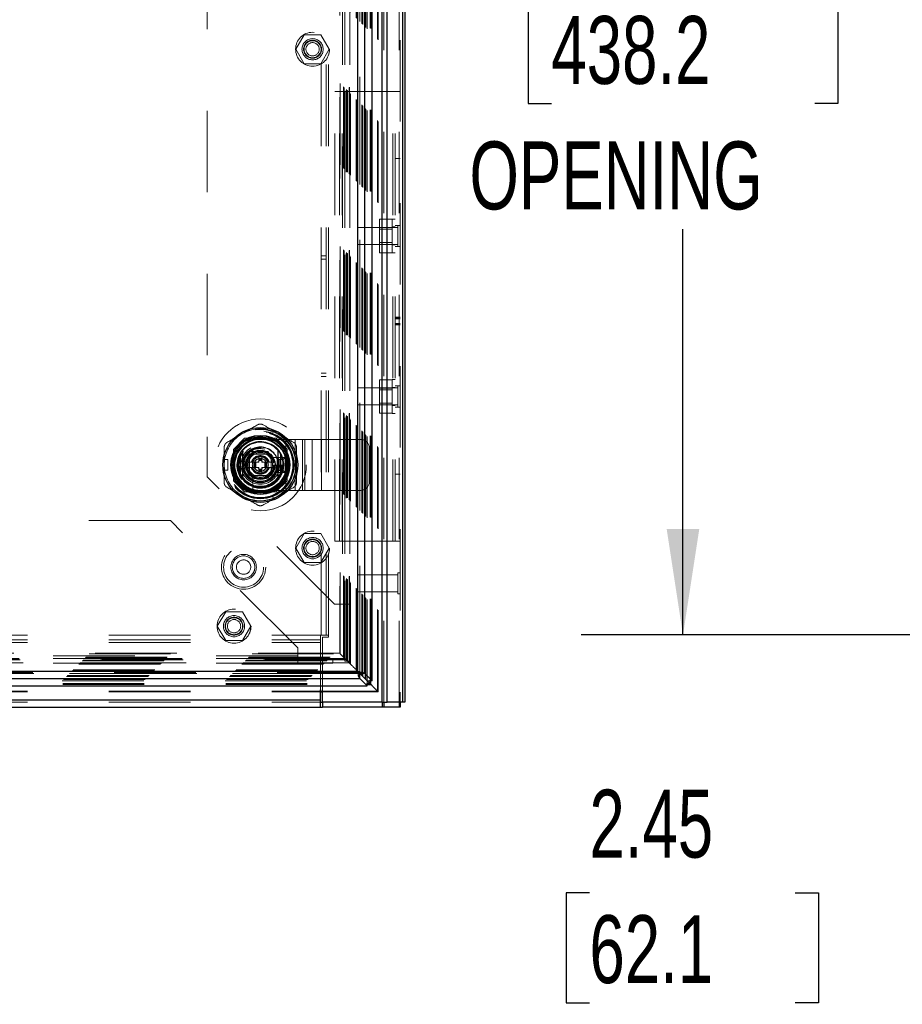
# Model space of a CAD drawing. Header units: inches. Extents: x 0.2 to 10.8, y 0.2 to 8.2.
# Tile 53 of 103: x 4.4 to 5.5, y 3.2 to 4.4. Entities that reach past the tile are written whole.
import ezdxf

# ---------------------------------------------------------------- set-up
doc = ezdxf.new("R2010")
doc.units = ezdxf.units.IN
doc.header["$MEASUREMENT"] = 0
doc.linetypes.add('HIDDEN', pattern=[0.075, 0.05, -0.025])
doc.layers.add('DIMENSIONS', color=140, linetype='Continuous')
doc.styles.add('SLDTEXTSTYLE0', font='TXT', dxfattribs={"width": 0.7})
doc.dimstyles.new('SLDDIMSTYLE0', dxfattribs={"dimtxt": 0.084961, "dimasz": 0.13, "dimexe": 0, "dimexo": 0.0625, "dimgap": 0.02124, "dimtad": 0, "dimtih": 1, "dimtoh": 1, "dimlfac": 12, "dimrnd": 1e-09, "dimzin": 12, "dimdsep": 46, "dimtxsty": 'SLDTEXTSTYLE0', "dimsah": 1, "dimcen": 0.09, "dimadec": 0, "dimazin": 3, "dimtfac": 1, "dimtofl": 0, "dimtmove": 0, "dimatfit": 3, "dimfxl": 0, "dimfrac": 2, "dimtolj": 1, "dimtzin": 12, "dimarcsym": 0})
doc.dimstyles.new('SLDDIMSTYLE1', dxfattribs={"dimtxt": 0.084961, "dimasz": 0.13, "dimexe": 0, "dimexo": 0.0625, "dimgap": 0.02124, "dimtad": 0, "dimtih": 1, "dimtoh": 1, "dimlfac": 12, "dimrnd": 1e-09, "dimzin": 12, "dimdsep": 46, "dimtxsty": 'SLDTEXTSTYLE0', "dimsah": 1, "dimcen": 0.09, "dimadec": 0, "dimazin": 3, "dimtfac": 1, "dimtmove": 0, "dimatfit": 0, "dimfxl": 0, "dimfrac": 2, "dimtolj": 1, "dimtzin": 12, "dimarcsym": 0})

# ---------------------------------------------------------------- blocks, each defined once
blk = doc.blocks.new('_D_16')
at = {"layer": 'DIMENSIONS'}
for p, q in [((5.667, 3.7781), (5.667, 4.0281)), ((5.9981, 3.7781), (5.542, 3.7781)), ((5.9935, 3.5743), (5.542, 3.5743)), ((5.667, 3.3466), (5.667, 3.5743)), ((5.0809, 3.3466), (5.0523, 3.3466)), ((5.0523, 3.3466), (5.0523, 3.2116)), ((5.3333, 3.3466), (5.3619, 3.3466)), ((5.3619, 3.3466), (5.3619, 3.2116)), ((5.4865, 3.3466), (5.667, 3.3466)), ((5.0523, 3.2116), (5.0809, 3.2116)), ((5.3619, 3.2116), (5.3333, 3.2116))]:
    blk.add_line(p, q, dxfattribs=at)
for points in [[(5.667, 3.7781), (5.687, 3.9081), (5.647, 3.9081)], [(5.667, 3.5743), (5.647, 3.4443), (5.687, 3.4443)]]:
    blk.add_solid(points, dxfattribs=at)
at = {"layer": 'DIMENSIONS', "char_height": 0.08333, "attachment_point": 1, "style": 'SLDTEXTSTYLE0'}
for s, insert in [('2.45', (5.0809, 3.473)), ('62.1', (5.0809, 3.319))]:
    blk.add_mtext(s, dxfattribs=dict(at, insert=insert))
blk = doc.blocks.new('_D_18')
at = {"layer": 'DIMENSIONS'}
for p, q in [((5.9675, 5.1003), (5.0707, 5.1003)), ((5.1957, 5.1003), (5.1957, 4.5801)), ((5.0342, 4.45), (5.0056, 4.45)), ((5.0056, 4.45), (5.0056, 4.315)), ((5.3573, 4.45), (5.3858, 4.45)), ((5.3858, 4.45), (5.3858, 4.315)), ((5.0056, 4.315), (5.0342, 4.315)), ((5.3858, 4.315), (5.3573, 4.315)), ((5.1957, 3.6628), (5.1957, 4.1609)), ((5.9675, 3.6628), (5.0707, 3.6628))]:
    blk.add_line(p, q, dxfattribs=at)
for points in [[(5.1957, 5.1003), (5.1757, 4.9703), (5.2157, 4.9703)], [(5.1957, 3.6628), (5.2157, 3.7928), (5.1757, 3.7928)]]:
    blk.add_solid(points, dxfattribs=at)
at = {"layer": 'DIMENSIONS', "char_height": 0.08333, "attachment_point": 1, "style": 'SLDTEXTSTYLE0'}
for s, insert in [('17.25', (5.0342, 4.5765)), ('438.2', (5.0342, 4.4224)), ('OPENING', (4.9337, 4.2684))]:
    blk.add_mtext(s, dxfattribs=dict(at, insert=insert))

msp = doc.modelspace()

# ---------------------------------------------------------------- linework, layer by layer
at = {"color": 7, "linetype": 'HIDDEN', "lineweight": 18}
for p, q in [((4.8475809, 3.5803448), (4.8475809, 5.1916607)), ((4.8484596, 5.1928409), (4.8484596, 3.5803448)), ((4.8263837, 3.5803448), (4.8263837, 5.1824282)), ((4.828505, 3.5803448), (4.828505, 5.1826871)), ((4.820797, 3.5939789), (4.820797, 5.1691944)), ((4.8217209, 3.593066), (4.8217209, 5.1701073)), ((4.7990449, 3.615731), (4.7990449, 5.1474423)), ((4.7991789, 5.1475784), (4.7991789, 3.6155952)), ((4.7992097, 3.6155338), (4.7992097, 5.1476395)), ((4.8014715, 3.6132943), (4.8014715, 5.1498662)), ((4.8018787, 3.6128972), (4.8018787, 5.150276)), ((4.8020284, 3.6127476), (4.8020284, 5.1504257)), ((4.8028423, 3.6119336), (4.8028423, 5.1512397)), ((4.805687, 3.6090855), (4.805687, 5.1540861)), ((4.806592, 3.6081839), (4.806592, 5.1549894)), ((4.8082943, 3.6064492), (4.8082943, 5.156724)), ((4.8116607, 3.6072485), (4.8116607, 5.1559247)), ((4.8127939, 3.6071416), (4.8127939, 5.1560316)), ((4.7865589, 3.628217), (4.7865589, 5.1349563)), ((4.7865589, 5.1349563), (4.7865589, 3.628217)), ((4.7867628, 3.6280363), (4.7867628, 5.1351297)), ((4.7869152, 3.6278782), (4.7869152, 5.1353037)), ((4.7869756, 3.6278003), (4.7869756, 5.135373)), ((4.7878089, 3.626967), (4.7878089, 5.1362063)), ((4.7946928, 3.6200831), (4.7946928, 5.1430902)), ((4.7954236, 3.6193523), (4.7954236, 5.1438209)), ((4.7962553, 5.1446943), (4.7962553, 3.6184789)), ((4.7964952, 5.1448989), (4.7964952, 3.6182783)), ((4.796726, 3.61805), (4.796726, 5.1451233)), ((4.7751989, 3.639577), (4.7751989, 5.1235963)), ((4.7792894, 3.6354865), (4.7792894, 5.1276867)), ((4.7800624, 3.6347135), (4.7800624, 5.1284598)), ((4.7807697, 5.1291866), (4.7807697, 3.6339876)), ((4.7809161, 5.1293283), (4.7809161, 3.6338455)), ((4.7823923, 5.1307896), (4.7823923, 3.6323836)), ((4.7826804, 3.6320955), (4.7826804, 5.1310778)), ((4.7836096, 3.6311663), (4.7836096, 5.132007)), ((4.7838506, 3.6309253), (4.7838506, 5.132248)), ((4.7838506, 3.6309253), (4.7838506, 5.132248)), ((4.7860946, 5.1345019), (4.7860946, 3.6286414)), ((4.7861423, 3.6286336), (4.7861423, 5.1345396)), ((4.7744705, 5.1228664), (4.7744705, 3.6403075)), ((4.7518763, 3.6627615), (4.7518763, 5.1003448)), ((4.7578763, 3.6627615), (4.7578763, 5.1003448)), ((4.7608763, 3.6627615), (4.7608763, 5.1003448)), ((4.7608763, 3.6627615), (4.7608763, 5.1003448)), ((4.7777031, 5.0623783), (4.7777031, 3.700795)), ((4.7777031, 5.0623783), (4.7777031, 3.700795)), ((4.7807031, 5.0623783), (4.7807031, 3.700795)), ((4.7867031, 5.0623783), (4.7867031, 3.700795)), ((4.6117031, 4.9061283), (4.6117031, 3.857045)), ((4.7309552, 4.3993366), (4.7207072, 4.3815866)), ((4.7514511, 4.3993366), (4.7309552, 4.3993366)), ((4.7616991, 4.3815866), (4.7514511, 4.3993366)), ((4.7207072, 4.3815866), (4.7309552, 4.3638366)), ((4.7514511, 4.3638366), (4.7616991, 4.3815866)), ((4.7309552, 4.3638366), (4.7514511, 4.3638366)), ((4.768293, 3.7780948), (4.768293, 4.3299282)), ((4.768293, 4.3299282), (4.774293, 4.3299282)), ((4.774293, 3.7780948), (4.774293, 4.3299282)), ((4.777293, 4.3299282), (4.774293, 4.3299282)), ((4.777293, 3.7780948), (4.777293, 4.3299282)), ((4.777293, 3.7780948), (4.777293, 4.3299282)), ((4.8394596, 4.3299282), (4.777293, 4.3299282)), ((4.8394596, 3.7780948), (4.8394596, 4.3299282)), ((4.8484596, 4.3299282), (4.8394596, 4.3299282)), ((4.8394596, 3.7780948), (4.8394596, 4.3299282)), ((4.8424596, 3.7780948), (4.8424596, 4.3299282)), ((4.8484596, 4.2476886), (4.8424596, 4.2476886)), ((4.8387096, 4.1729241), (4.823293, 4.1729241)), ((4.823293, 4.1729241), (4.823293, 4.1626761)), ((4.8387096, 4.1315948), (4.8387096, 4.1732615)), ((4.8424596, 4.1732615), (4.8387096, 4.1732615)), ((4.7963763, 4.1628448), (4.7963763, 4.1420115)), ((4.8458555, 4.1628448), (4.7963763, 4.1628448)), ((4.8387096, 4.1626761), (4.823293, 4.1626761)), ((4.823293, 4.1626761), (4.823293, 4.1421802)), ((4.8387096, 4.1605907), (4.823293, 4.1605907)), ((4.8424596, 4.1634698), (4.8387096, 4.1634698)), ((4.8484596, 4.165449), (4.8424596, 4.165449)), ((4.8458555, 4.165449), (4.8458555, 4.1394073)), ((4.823293, 4.1442657), (4.8387096, 4.1442657)), ((4.7963763, 4.1420115), (4.8458555, 4.1420115)), ((4.8387096, 4.1421802), (4.823293, 4.1421802)), ((4.823293, 4.1421802), (4.823293, 4.1319322)), ((4.8387096, 4.1413865), (4.8424596, 4.1413865)), ((4.8484596, 4.1394073), (4.8424596, 4.1394073)), ((4.7578763, 4.1279698), (4.7518763, 4.1279698)), ((4.7518763, 4.1238032), (4.7578763, 4.1238032)), ((4.8387096, 4.1319322), (4.823293, 4.1319322)), ((4.8387096, 4.1315948), (4.8424596, 4.1315948)), ((4.8484596, 4.0526287), (4.8424596, 4.0526287)), ((4.8484596, 4.0522283), (4.8424596, 4.0522283)), ((4.8484596, 4.0519881), (4.8424596, 4.0519881)), ((4.8484596, 4.0511679), (4.8424596, 4.0511679)), ((4.8484596, 4.0507391), (4.8424596, 4.0507391)), ((4.8484596, 4.044654), (4.8424596, 4.044654)), ((4.8484596, 4.0436292), (4.8424596, 4.0436292)), ((4.8424596, 4.0434115), (4.8484596, 4.0434115)), ((4.8484596, 4.0432449), (4.8424596, 4.0432449)), ((4.7518763, 3.9842198), (4.7578763, 3.9842198)), ((4.7518763, 3.9800532), (4.7578763, 3.9800532)), ((4.8387096, 3.9760908), (4.823293, 3.9760908)), ((4.823293, 3.9760908), (4.823293, 3.9658428)), ((4.8387096, 3.9347615), (4.8387096, 3.9764282)), ((4.8424596, 3.9764282), (4.8387096, 3.9764282)), ((4.7963763, 3.9660115), (4.7963763, 3.9451782)), ((4.8458555, 3.9660115), (4.7963763, 3.9660115)), ((4.8387096, 3.9658428), (4.823293, 3.9658428)), ((4.823293, 3.9658428), (4.823293, 3.9453469)), ((4.8387096, 3.9637573), (4.823293, 3.9637573)), ((4.8424596, 3.9666365), (4.8387096, 3.9666365)), ((4.8484596, 3.9686157), (4.8424596, 3.9686157)), ((4.8458555, 3.9686157), (4.8458555, 3.942574)), ((4.7963763, 3.9451782), (4.8458555, 3.9451782)), ((4.823293, 3.9474323), (4.8387096, 3.9474323)), ((4.8387096, 3.9453469), (4.823293, 3.9453469)), ((4.823293, 3.9453469), (4.823293, 3.9350989)), ((4.8387096, 3.9445532), (4.8424596, 3.9445532)), ((4.8484596, 3.942574), (4.8424596, 3.942574)), ((4.8387096, 3.9350989), (4.823293, 3.9350989)), ((4.8387096, 3.9347615), (4.8424596, 3.9347615)), ((4.6576617, 3.9043228), (4.6439531, 3.8906142)), ((4.6578117, 3.9044727), (4.6576617, 3.9043228)), ((4.6961612, 3.9043228), (4.6576617, 3.9043228)), ((4.6963111, 3.9044727), (4.6578117, 3.9044727)), ((4.6920961, 3.9043228), (4.6620267, 3.9043228)), ((4.6770597, 3.902766), (4.7083097, 3.902766)), ((4.6913924, 3.9094598), (4.6935245, 3.9131527)), ((4.6913924, 3.9094598), (4.7027576, 3.9028981)), ((4.7048896, 3.906591), (4.6935245, 3.9131527)), ((4.7098698, 3.8906142), (4.6961612, 3.9043228)), ((4.7100197, 3.8907641), (4.6963111, 3.9044727)), ((4.7027576, 3.9028981), (4.7048896, 3.906591)), ((4.7083097, 3.840266), (4.7083097, 3.902766)), ((4.7083097, 3.902766), (4.7314862, 3.902766)), ((4.7083097, 3.840266), (4.7083097, 3.902766)), ((4.719898, 3.840266), (4.719898, 3.902766)), ((4.7289541, 3.840266), (4.7289541, 3.902766)), ((4.7314862, 3.840266), (4.7314862, 3.902766)), ((4.7314862, 3.902766), (4.7405423, 3.902766)), ((4.7405423, 3.840266), (4.7405423, 3.902766)), ((4.7405423, 3.902766), (4.7521305, 3.902766)), ((4.7521305, 3.840266), (4.7521305, 3.902766)), ((4.7521305, 3.902766), (4.8003931, 3.902766)), ((4.7521305, 3.840266), (4.7521305, 3.902766)), ((4.6439531, 3.8906142), (4.6439531, 3.8521147)), ((4.6441031, 3.8907641), (4.6441031, 3.8522647)), ((4.7098698, 3.8521147), (4.7098698, 3.8906142)), ((4.7100197, 3.8522647), (4.7100197, 3.8907641)), ((4.8108097, 3.8506827), (4.8108097, 3.8923494)), ((4.644253, 3.8865491), (4.644253, 3.8564797)), ((4.6581195, 3.8715144), (4.6675904, 3.8879186)), ((4.6639347, 3.884641), (4.6639347, 3.858391)), ((4.6901847, 3.884641), (4.6639347, 3.884641)), ((4.663938, 3.881081), (4.663938, 3.8619478)), ((4.686628, 3.8846378), (4.6674948, 3.8846378)), ((4.6675904, 3.8879186), (4.6865324, 3.8879186)), ((4.6750929, 3.8813569), (4.6750929, 3.8795524)), ((4.6750929, 3.8813569), (4.6790299, 3.8813569)), ((4.6750929, 3.8795524), (4.6790299, 3.8795524)), ((4.6750929, 3.8795524), (4.6750929, 3.8788963)), ((4.6750929, 3.8788963), (4.6790299, 3.8788963)), ((4.6750929, 3.8788963), (4.6750929, 3.878608)), ((4.6750929, 3.878608), (4.6750929, 3.8775441)), ((4.6750929, 3.878608), (4.6790299, 3.878608)), ((4.6790299, 3.8813569), (4.6790299, 3.8795524)), ((4.6790299, 3.8795524), (4.6790299, 3.8788963)), ((4.6790299, 3.8788963), (4.6790299, 3.878608)), ((4.6790299, 3.878608), (4.6790299, 3.8775441)), ((4.6865324, 3.8879186), (4.6960033, 3.8715144)), ((4.6901847, 3.858391), (4.6901847, 3.884641)), ((4.6901847, 3.8619478), (4.6901847, 3.881081)), ((4.7042592, 3.8807007), (4.6906521, 3.8807007)), ((4.6976847, 3.8623494), (4.6976847, 3.8806827)), ((4.7001847, 3.8781827), (4.6976847, 3.8806827)), ((4.6976847, 3.8806827), (4.7076847, 3.8806827)), ((4.7051847, 3.8781827), (4.7076847, 3.8806827)), ((4.7076847, 3.8806827), (4.7076847, 3.8623494)), ((4.7098698, 3.8564797), (4.7098698, 3.8865491)), ((4.63277, 3.8649527), (4.63277, 3.8780761)), ((4.63277, 3.8780761), (4.6370342, 3.8780761)), ((4.6370342, 3.8649527), (4.6370342, 3.8780761)), ((4.6675904, 3.8551102), (4.6581195, 3.8715144)), ((4.6690233, 3.8747952), (4.6600136, 3.8747952)), ((4.6690233, 3.8682336), (4.6600136, 3.8682336)), ((4.6690233, 3.8747952), (4.6690233, 3.8682336)), ((4.6696795, 3.8747952), (4.6690233, 3.8747952)), ((4.6696795, 3.8682336), (4.6690233, 3.8682336)), ((4.6696795, 3.8747952), (4.6696795, 3.8682336)), ((4.6699678, 3.8747952), (4.6696795, 3.8747952)), ((4.6699678, 3.8682336), (4.6696795, 3.8682336)), ((4.6710316, 3.8747952), (4.6699678, 3.8747952)), ((4.6699678, 3.8747952), (4.6699678, 3.8682336)), ((4.6710316, 3.8682336), (4.6699678, 3.8682336)), ((4.6717276, 3.8747952), (4.6710316, 3.8747952)), ((4.6710316, 3.8747952), (4.6710316, 3.8682336)), ((4.6717276, 3.8682336), (4.6710316, 3.8682336)), ((4.6717276, 3.8747952), (4.6717276, 3.8682336)), ((4.6750929, 3.8747952), (4.6717276, 3.8747952)), ((4.6750929, 3.8682336), (4.6717276, 3.8682336)), ((4.6750929, 3.8775441), (4.6750929, 3.8768482)), ((4.6750929, 3.8775441), (4.6790299, 3.8775441)), ((4.6750929, 3.8768482), (4.6790299, 3.8768482)), ((4.6750929, 3.8768482), (4.6750929, 3.8747952)), ((4.6750929, 3.8682336), (4.6750929, 3.8661806)), ((4.6790299, 3.8775441), (4.6790299, 3.8768482)), ((4.6790299, 3.8768482), (4.6790299, 3.8747952)), ((4.6823952, 3.8747952), (4.6790299, 3.8747952)), ((4.6790299, 3.8682336), (4.6790299, 3.8661806)), ((4.6823952, 3.8682336), (4.6790299, 3.8682336)), ((4.6823952, 3.8747952), (4.6823952, 3.8682336)), ((4.6830911, 3.8747952), (4.6823952, 3.8747952)), ((4.6830911, 3.8682336), (4.6823952, 3.8682336)), ((4.684155, 3.8747952), (4.6830911, 3.8747952)), ((4.6830911, 3.8747952), (4.6830911, 3.8682336)), ((4.684155, 3.8682336), (4.6830911, 3.8682336)), ((4.684155, 3.8747952), (4.684155, 3.8682336)), ((4.6844433, 3.8747952), (4.684155, 3.8747952)), ((4.6844433, 3.8682336), (4.684155, 3.8682336)), ((4.6844433, 3.8747952), (4.6844433, 3.8682336)), ((4.6850994, 3.8747952), (4.6844433, 3.8747952)), ((4.6850994, 3.8682336), (4.6844433, 3.8682336)), ((4.6850994, 3.8747952), (4.6850994, 3.8682336)), ((4.6941091, 3.8747952), (4.6850994, 3.8747952)), ((4.6941091, 3.8682336), (4.6850994, 3.8682336)), ((4.6960033, 3.8715144), (4.6865324, 3.8551102)), ((4.7001847, 3.8648494), (4.7001847, 3.8781827)), ((4.7001847, 3.8781827), (4.7051847, 3.8781827)), ((4.7051847, 3.8781827), (4.7051847, 3.8648494)), ((4.7679531, 3.700795), (4.6117031, 3.857045)), ((4.63277, 3.8649527), (4.6370342, 3.8649527)), ((4.6639347, 3.858391), (4.6901847, 3.858391)), ((4.6674948, 3.858391), (4.686628, 3.858391)), ((4.6865324, 3.8551102), (4.6675904, 3.8551102)), ((4.667875, 3.8579236), (4.667875, 3.8443165)), ((4.6750929, 3.8661806), (4.6790299, 3.8661806)), ((4.6750929, 3.8661806), (4.6750929, 3.8654846)), ((4.6750929, 3.8654846), (4.6790299, 3.8654846)), ((4.6750929, 3.8654846), (4.6750929, 3.8644208)), ((4.6750929, 3.8644208), (4.6790299, 3.8644208)), ((4.6750929, 3.8644208), (4.6750929, 3.8641325)), ((4.6750929, 3.8641325), (4.6790299, 3.8641325)), ((4.6750929, 3.8641325), (4.6750929, 3.8634763)), ((4.6750929, 3.8634763), (4.6790299, 3.8634763)), ((4.6750929, 3.8634763), (4.6750929, 3.8616719)), ((4.6750929, 3.8616719), (4.6790299, 3.8616719)), ((4.6790299, 3.8661806), (4.6790299, 3.8654846)), ((4.6790299, 3.8654846), (4.6790299, 3.8644208)), ((4.6790299, 3.8644208), (4.6790299, 3.8641325)), ((4.6790299, 3.8641325), (4.6790299, 3.8634763)), ((4.6790299, 3.8634763), (4.6790299, 3.8616719)), ((4.7001847, 3.8648494), (4.6976847, 3.8623494)), ((4.7076847, 3.8623494), (4.6976847, 3.8623494)), ((4.7051847, 3.8648494), (4.7001847, 3.8648494)), ((4.7051847, 3.8648494), (4.7076847, 3.8623494)), ((4.8484596, 3.8603344), (4.8424596, 3.8603344)), ((4.6439531, 3.8521147), (4.6576617, 3.8384061)), ((4.6441031, 3.8522647), (4.6578117, 3.8385561)), ((4.6961612, 3.8384061), (4.7098698, 3.8521147)), ((4.7098698, 3.8521147), (4.7100197, 3.8522647)), ((4.6576617, 3.8384061), (4.6961612, 3.8384061)), ((4.6578117, 3.8385561), (4.6963111, 3.8385561)), ((4.6620267, 3.838706), (4.6920961, 3.838706)), ((4.6770597, 3.840266), (4.7083097, 3.840266)), ((4.7027576, 3.8401307), (4.6913924, 3.833569)), ((4.6935245, 3.8298761), (4.6913924, 3.833569)), ((4.7048896, 3.8364378), (4.6935245, 3.8298761)), ((4.7048896, 3.8364378), (4.7027576, 3.8401307)), ((4.7083097, 3.840266), (4.7314862, 3.840266)), ((4.7314862, 3.840266), (4.7405423, 3.840266)), ((4.7405423, 3.840266), (4.7521305, 3.840266)), ((4.7521305, 3.840266), (4.8003931, 3.840266)), ((4.5667588, 3.8031145), (3.4755088, 3.8031145)), ((4.7230088, 3.6468645), (4.5667588, 3.8031145)), ((4.7309552, 3.7871561), (4.7207072, 3.7694061)), ((4.7514511, 3.7871561), (4.7309552, 3.7871561)), ((4.7616991, 3.7694061), (4.7514511, 3.7871561)), ((4.768293, 3.7780948), (4.774293, 3.7780948)), ((4.777293, 3.7780948), (4.774293, 3.7780948)), ((4.8394596, 3.7780948), (4.777293, 3.7780948)), ((4.8484596, 3.7780948), (4.8394596, 3.7780948)), ((4.7207072, 3.7694061), (4.7309552, 3.7516561)), ((4.7514511, 3.7516561), (4.7616991, 3.7694061)), ((4.7309552, 3.7516561), (4.7514511, 3.7516561)), ((4.7963763, 3.7365948), (4.7963763, 3.7157615)), ((4.8458555, 3.7365948), (4.7963763, 3.7365948)), ((4.8458555, 3.739199), (4.8458555, 3.7131573)), ((4.8484596, 3.739199), (4.8458555, 3.739199)), ((4.7963763, 3.7157615), (4.8458555, 3.7157615)), ((4.8458555, 3.7131573), (4.8484596, 3.7131573)), ((4.7777031, 3.700795), (4.7679531, 3.700795)), ((4.7867031, 3.700795), (4.7777031, 3.700795)), ((4.7807031, 3.700795), (4.7807031, 3.630795)), ((4.7867031, 3.700795), (4.7867031, 3.630795)), ((4.6345385, 3.6913645), (4.6242905, 3.6736145)), ((4.6550344, 3.6913645), (4.6345385, 3.6913645)), ((4.6652824, 3.6736145), (4.6550344, 3.6913645)), ((4.6242905, 3.6736145), (4.6345385, 3.6558645)), ((4.6550344, 3.6558645), (4.6652824, 3.6736145)), ((3.2913688, 3.6627615), (4.7508838, 3.6627615)), ((4.7508838, 3.6537615), (4.7508838, 3.6627615)), ((4.7608763, 3.6627615), (4.7518763, 3.6627615)), ((4.7608763, 3.6602615), (4.7608763, 3.6627615)), ((3.2913688, 3.6567615), (4.7508838, 3.6567615)), ((3.2913688, 3.6537615), (4.7508838, 3.6537615)), ((3.2913688, 3.6537615), (4.7508838, 3.6537615)), ((4.6345385, 3.6558645), (4.6550344, 3.6558645)), ((4.7508838, 3.5956797), (4.7508838, 3.6537615)), ((4.7533763, 3.5956797), (4.7533763, 3.6602615)), ((4.7533763, 3.6602615), (4.7608763, 3.6602615)), ((3.267013, 3.639577), (4.7751989, 3.639577)), ((4.774487, 3.6403106), (3.2677303, 3.6403106)), ((4.7230088, 3.6371145), (3.3192588, 3.6371145)), ((4.7230088, 3.6371145), (3.3192588, 3.6371145)), ((4.7230088, 3.6371145), (4.7230088, 3.6468645)), ((4.7230088, 3.6281145), (4.7230088, 3.6371145)), ((4.7792894, 3.6354865), (4.7751989, 3.639577)), ((3.254403, 3.626967), (4.7878089, 3.626967)), ((3.2552363, 3.6278003), (4.7869756, 3.6278003)), ((3.2552609, 3.6277943), (4.7869666, 3.6277943)), ((3.255402, 3.6279593), (4.7867999, 3.6279593)), ((3.255653, 3.628217), (4.7865589, 3.628217)), ((3.255653, 3.628217), (4.7865589, 3.628217)), ((4.7861656, 3.6286467), (3.2560368, 3.6286467)), ((3.2560696, 3.6286336), (4.7861423, 3.6286336)), ((3.2583613, 3.6309253), (4.7838506, 3.6309253)), ((3.2583613, 3.6309253), (4.7838506, 3.6309253)), ((3.2586023, 3.6311663), (4.7836096, 3.6311663)), ((3.2595315, 3.6320955), (4.7826804, 3.6320955)), ((4.7823923, 3.6323836), (3.2598196, 3.6323836)), ((4.7810392, 3.6337536), (3.2611485, 3.6337536)), ((4.7809843, 3.6337972), (3.2612213, 3.6337972)), ((3.2621495, 3.6347135), (4.7800624, 3.6347135)), ((3.2629225, 3.6354865), (4.7792894, 3.6354865)), ((4.7230088, 3.6341145), (3.3192588, 3.6341145)), ((4.7230088, 3.6281145), (3.3192588, 3.6281145)), ((4.7661754, 3.6341145), (4.7230088, 3.6341145)), ((4.7661754, 3.6281145), (4.7230088, 3.6281145)), ((4.7661754, 3.6341145), (4.7661754, 3.6281145)), ((4.7800624, 3.6347135), (4.7792894, 3.6354865)), ((4.7810915, 3.6336844), (4.7800624, 3.6347135)), ((4.7867031, 3.630795), (4.7807031, 3.630795)), ((4.7869756, 3.6278003), (4.7836096, 3.6311663)), ((4.7869649, 3.627811), (4.7869666, 3.6278092)), ((4.7878089, 3.626967), (4.7869756, 3.6278003)), ((3.2401835, 3.6127476), (4.8020284, 3.6127476)), ((3.2403332, 3.6128972), (4.8018787, 3.6128972)), ((3.2405648, 3.6131247), (4.801633, 3.6131247)), ((4.7992859, 3.6155006), (3.2429291, 3.6155006)), ((3.2430114, 3.6155245), (4.7992005, 3.6155245)), ((3.243167, 3.615731), (4.7990449, 3.615731)), ((4.7978593, 3.6168995), (3.2443534, 3.6168995)), ((3.245486, 3.61805), (4.796726, 3.61805)), ((3.2459566, 3.6184789), (4.7962553, 3.6184789)), ((3.2467883, 3.6193523), (4.7954236, 3.6193523)), ((3.2475191, 3.6200831), (4.7946928, 3.6200831)), ((4.7954236, 3.6193523), (4.7946928, 3.6200831)), ((4.7964125, 3.6183634), (4.7954236, 3.6193523)), ((3.2339269, 3.60644), (4.808285, 3.60644)), ((3.2346205, 3.601982), (4.8075914, 3.601982)), ((3.2347274, 3.6031152), (4.8074845, 3.6031152)), ((3.2356199, 3.6081839), (4.806592, 3.6081839)), ((3.2366036, 3.6091734), (4.8056044, 3.6091734)), ((3.2393696, 3.6119336), (4.8028423, 3.6119336)), ((4.8077364, 3.6070395), (4.806592, 3.6081839)), ((4.807693, 3.6070319), (4.808285, 3.60644)), ((4.8082943, 3.6064492), (4.8077031, 3.6070405)), ((4.808285, 3.6009466), (4.808285, 3.60644)), ((4.8138093, 3.6064492), (4.8082943, 3.6064492)), ((4.8094945, 3.6052814), (4.8128133, 3.6019623)), ((3.2913688, 3.5939789), (4.7508838, 3.5939789)), ((3.2913688, 3.5930462), (4.7508838, 3.5930462)), ((4.7533763, 3.5939789), (4.820797, 3.5939789)), ((4.7533763, 3.5930462), (4.8217126, 3.5930462)), ((4.820797, 3.5939789), (4.8191482, 3.5956366)), ((3.2913688, 3.5833448), (4.7508838, 3.5833448)), ((3.2913688, 3.5803448), (4.7508838, 3.5803448))]:
    msp.add_line(p, q, dxfattribs=at)
at = {"color": 7, "linetype": 'Continuous', "lineweight": 25}
for p, q in [((4.8518236, 3.5803448), (4.8518236, 5.1916607)), ((4.8544596, 5.1928409), (4.8544596, 3.5803448)), ((4.8263837, 3.5803448), (4.8263837, 5.1824282)), ((4.8327476, 3.5803448), (4.8327476, 5.1826871)), ((4.8051186, 3.6155338), (4.8051186, 5.1476395)), ((4.8142031, 3.6064492), (4.8142031, 5.156724)), ((4.7962553, 5.1446943), (4.7962553, 3.6184789)), ((4.6524551, 3.8852024), (4.6524551, 3.8578264)), ((4.7016677, 3.8852024), (4.7016677, 3.8578264)), ((3.2459566, 3.6184789), (4.7962553, 3.6184789)), ((4.7992259, 3.61555), (4.7964125, 3.6183634)), ((4.7992005, 3.6096157), (4.7992005, 3.6155245)), ((4.7992005, 3.6155245), (4.807693, 3.6070319)), ((4.8051186, 3.6155338), (4.7992097, 3.6155338)), ((4.8077031, 3.6070405), (4.7992097, 3.6155338)), ((4.8142031, 3.6064492), (4.8051186, 3.6155338)), ((3.2339269, 3.6005311), (4.808285, 3.6005311)), ((3.2430114, 3.6096157), (4.7992005, 3.6096157)), ((4.7992005, 3.6096157), (4.808285, 3.6005311)), ((4.8074845, 3.6031152), (4.8116607, 3.6031152)), ((4.8075914, 3.601982), (4.8127939, 3.601982)), ((4.8116607, 3.6031152), (4.8077364, 3.6070395)), ((4.808285, 3.6005311), (4.808285, 3.6009466)), ((4.8116607, 3.6031152), (4.8116607, 3.6072485)), ((4.8127939, 3.601982), (4.8116607, 3.6031152)), ((4.8127939, 3.601982), (4.8127939, 3.6071416)), ((4.8142031, 3.6064492), (4.8138093, 3.6064492)), ((4.7508838, 3.5833448), (4.7508838, 3.5956797)), ((4.7508838, 3.5939789), (4.7533763, 3.5939789)), ((4.7508838, 3.5930462), (4.7533763, 3.5930462)), ((4.7533763, 3.5803448), (4.7533763, 3.5956797)), ((3.2913688, 3.5833448), (4.7508838, 3.5833448)), ((4.7508838, 3.5743448), (4.7508838, 3.5833448)), ((4.7508838, 3.5803448), (4.7533763, 3.5803448)), ((4.8263837, 3.5803448), (4.7533763, 3.5803448)), ((4.7533838, 3.5803448), (4.7533838, 3.5743448)), ((4.8263837, 3.5803448), (4.8327476, 3.5803448)), ((4.8263869, 3.5803448), (4.8263869, 3.5743448)), ((4.8285059, 3.5803448), (4.8285059, 3.5743448)), ((4.8518236, 3.5803448), (4.8327476, 3.5803448)), ((4.8475819, 3.5803448), (4.8475819, 3.5743448)), ((4.8484596, 3.5803448), (4.8484596, 3.5743448)), ((4.8544596, 3.5803448), (4.8518236, 3.5803448)), ((3.2913688, 3.5743448), (4.7508838, 3.5743448)), ((4.7508838, 3.5743448), (4.7533838, 3.5743448)), ((4.8263869, 3.5743448), (4.7533838, 3.5743448)), ((4.8285059, 3.5743448), (4.8263869, 3.5743448)), ((4.8475819, 3.5743448), (4.8285059, 3.5743448)), ((4.8484596, 3.5743448), (4.8475819, 3.5743448))]:
    msp.add_line(p, q, dxfattribs=at)
at = {"color": 7, "linetype": 'HIDDEN', "lineweight": 18, "flags": 128}
for points in [[(4.6992071, 3.9098718), (4.694011, 3.9124343), (4.6932801, 3.9127294)], [(4.7046453, 3.9061677), (4.7040242, 3.9066531), (4.6992071, 3.9098718)], [(4.6332588, 3.8780761), (4.633149, 3.8772956), (4.63277, 3.8715144)], [(4.63277, 3.8715144), (4.633149, 3.8657332), (4.6332588, 3.8649527)], [(4.6932801, 3.8302994), (4.694011, 3.8305945), (4.6992071, 3.833157)], [(4.6992071, 3.833157), (4.7040242, 3.8363757), (4.7046453, 3.8368611)]]:
    msp.add_lwpolyline(points, dxfattribs=at)
at = {"color": 7, "linetype": 'HIDDEN', "lineweight": 18}
for centre, radius in [((4.7412031, 4.3815866), 0.0208333), ((4.7412031, 4.3815866), 0.0130208), ((4.7412031, 4.3815866), 0.0110417), ((4.7412031, 4.3815866), 0.0104167), ((4.7412031, 4.3815866), 0.0081625), ((4.6770614, 3.8715144), 0.0564167), ((4.6769531, 3.8713366), 0.04375), ((4.6770614, 3.8715144), 0.0415329), ((4.6770614, 3.8715144), 0.0415026), ((4.6770614, 3.8715144), 0.0408935), ((4.6770614, 3.8715144), 0.0400262), ((4.6770614, 3.8715144), 0.0362533), ((4.6770614, 3.8715144), 0.0360892), ((4.6770614, 3.8715144), 0.0337927), ((4.6770614, 3.8715144), 0.0334252), ((4.6770614, 3.8715144), 0.0319882), ((4.6770614, 3.8715144), 0.0270669), ((4.6770614, 3.8715144), 0.0264108), ((4.6770614, 3.8715144), 0.0264108), ((4.6770614, 3.8715144), 0.0262467), ((4.6770614, 3.8715144), 0.0237861), ((4.6770614, 3.8715144), 0.0209974), ((4.6770614, 3.8715144), 0.0200131), ((4.6770614, 3.8715144), 0.0172244), ((4.6770614, 3.8715144), 0.0164042), ((4.6770614, 3.8715144), 0.0162402), ((4.6770614, 3.8715144), 0.0149278), ((4.6770614, 3.8715144), 0.0098425), ((4.6770614, 3.8715144), 0.0080659), ((4.6770614, 3.8715144), 0.0078297), ((4.7412031, 3.7694061), 0.0208333), ((4.7412031, 3.7694061), 0.0130208), ((4.656543, 3.7460948), 0.0270833), ((4.656543, 3.7460948), 0.0245833), ((4.656543, 3.7460948), 0.0245833), ((4.7412031, 3.7694061), 0.0110417), ((4.7412031, 3.7694061), 0.0104167), ((4.7412031, 3.7694061), 0.0081625), ((4.656543, 3.7460948), 0.015625), ((4.656543, 3.7460948), 0.0138333), ((4.656543, 3.7460948), 0.0088333), ((4.6447865, 3.6736145), 0.0208333), ((4.6448421, 3.6736145), 0.0208333), ((4.6447865, 3.6736145), 0.0130208), ((4.6447865, 3.6736145), 0.0110417), ((4.6447865, 3.6736145), 0.0104167), ((4.6447865, 3.6736145), 0.0081625)]:
    msp.add_circle(centre, radius, dxfattribs=at)
at = {"color": 7, "linetype": 'Continuous', "lineweight": 25}
for radius in [0.0459318, 0.0362814, 0.0358174, 0.0344488, 0.0328084, 0.0321054, 0.0180446]:
    msp.add_circle((4.6770614, 3.8715144), radius, dxfattribs=at)
at = {"color": 7, "linetype": 'HIDDEN', "lineweight": 18}
for centre, radius, start, end in [((4.6770614, 3.8715144), 0.0442913, 68.5196243, 120), ((4.6770614, 3.8715144), 0.0442913, 120, 171.4803757), ((4.6770597, 3.871516), 0.03125, 90, 270), ((4.6770614, 3.8715144), 0.0442913, 0, 51.4803757), ((4.8003931, 3.8923494), 0.0104167, 0, 90), ((4.6770614, 3.8715144), 0.0287073, 18.6629249, 251.3370751), ((4.6770614, 3.8715144), 0.0218176, 7.3528467, 175.552299), ((4.6770614, 3.8715144), 0.0221457, 10.98225, 167.5591528), ((4.6770614, 3.8715144), 0.0173027, 108.5459072, 131.4540928), ((4.6770614, 3.8715144), 0.0114829, 16.6015496, 163.3984504), ((4.6770614, 3.8715144), 0.0108268, 17.6397014, 162.3602986), ((4.6770614, 3.8715144), 0.0287073, 251.3370751, 18.6629249), ((4.6770614, 3.8715144), 0.0173027, 48.5459072, 71.4540928), ((4.6770614, 3.8715144), 0.0221457, 191.9005369, 270), ((4.6770614, 3.8715144), 0.0218176, 189.0369276, 270), ((4.6770614, 3.8715144), 0.0173027, 168.5459072, 169.0697518), ((4.6770614, 3.8715144), 0.0173027, 190.9302482, 191.4540928), ((4.6770614, 3.8715144), 0.0114829, 196.6015496, 343.3984504), ((4.6770614, 3.8715144), 0.0108268, 197.6397014, 342.3602986), ((4.6770614, 3.8715144), 0.0045801, 115.4548319, 134.2475009), ((4.6770614, 3.8715144), 0.0045801, 225.7524991, 244.5451681), ((4.6770614, 3.8715144), 0.0218176, 270, 354.2412475), ((4.6770614, 3.8715144), 0.0221457, 270, 349.2593124), ((4.6770614, 3.8715144), 0.0045801, 45.7524991, 64.5451681), ((4.6770614, 3.8715144), 0.0045801, 295.4548319, 314.2475009), ((4.6770614, 3.8715144), 0.0173027, 10.9302482, 11.4540928), ((4.6770614, 3.8715144), 0.0173027, 348.5459072, 349.0697518), ((4.6770614, 3.8715144), 0.0442913, 308.5196243, 0), ((4.6770614, 3.8715144), 0.0442913, 188.5196243, 240), ((4.6770614, 3.8715144), 0.0173027, 228.5459072, 251.4540928), ((4.6770614, 3.8715144), 0.0173027, 288.5459072, 311.4540928), ((4.8003931, 3.8506827), 0.0104167, 270, 0), ((4.6770614, 3.8715144), 0.0442913, 240, 291.4803757)]:
    msp.add_arc(centre, radius, start, end, dxfattribs=at)
at = {"color": 7, "linetype": 'Continuous', "lineweight": 25}
for radius, start, end in [(0.0278871, 40.1191669, 139.8808331), (0.0281573, 150.9137041, 209.0862959), (0.0281573, 330.9137041, 29.0862959), (0.0278871, 220.1191669, 319.8808331)]:
    msp.add_arc((4.6770614, 3.8715144), radius, start, end, dxfattribs=at)
at = {"color": 7, "linetype": 'HIDDEN', "lineweight": 18}
for points, knots in [([(4.8424596, 4.0448442), (4.8434595, 4.0448466), (4.8454595, 4.0448512), (4.8474595, 4.0448466), (4.8484596, 4.0448442)], [0, 0, 0, 0, 0.499954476, 1, 1, 1, 1]), ([(4.6737805, 3.9207634), (4.6742786, 3.921051), (4.6748043, 3.9212687), (4.6759105, 3.9215661), (4.6764875, 3.9216423), (4.6776298, 3.9216428), (4.67821, 3.9215663), (4.679312, 3.9212708), (4.6798442, 3.921051), (4.6803422, 3.9207634)], [0, 0, 0, 0, 0.25, 0.25, 0.5, 0.5, 0.75, 0.75, 1, 1, 1, 1]), ([(4.63277, 3.8932976), (4.63277, 3.8938727), (4.6328444, 3.8944369), (4.6331398, 3.8955435), (4.6333624, 3.8960813), (4.6339331, 3.8970708), (4.6342895, 3.8975351), (4.6350964, 3.8983417), (4.6355528, 3.8986926), (4.6360509, 3.8989802)], [0, 0, 0, 0, 0.25, 0.25, 0.5, 0.5, 0.75, 0.75, 1, 1, 1, 1]), ([(4.7180719, 3.8989802), (4.7185699, 3.8986927), (4.7190214, 3.8983462), (4.719832, 3.897537), (4.7201865, 3.8970753), (4.720758, 3.8960864), (4.720982, 3.8955456), (4.721277, 3.8944435), (4.7213527, 3.8938727), (4.7213527, 3.8932976)], [0, 0, 0, 0, 0.25, 0.25, 0.5, 0.5, 0.75, 0.75, 1, 1, 1, 1]), ([(4.7077021, 3.8807007), (4.7077021, 3.8807007), (4.7076078, 3.8807007), (4.7072509, 3.8807007), (4.7069875, 3.8807007), (4.7063461, 3.8807007), (4.7059629, 3.8807007), (4.7051441, 3.8807007), (4.704703, 3.8807007), (4.7042592, 3.8807007)], [0, 0, 0, 0, 0.25, 0.25, 0.5, 0.5, 0.75, 0.75, 1, 1, 1, 1]), ([(4.6360509, 3.8440486), (4.6355528, 3.8443361), (4.6351014, 3.8446826), (4.6342908, 3.8454918), (4.6339363, 3.8459535), (4.6333648, 3.8469424), (4.6331408, 3.8474832), (4.6328457, 3.8485853), (4.63277, 3.849156), (4.63277, 3.8497312)], [0, 0, 0, 0, 0.25, 0.25, 0.5, 0.5, 0.75, 0.75, 1, 1, 1, 1]), ([(4.667875, 3.8443165), (4.667875, 3.8438725), (4.667875, 3.8434376), (4.667875, 3.8426123), (4.667875, 3.8422333), (4.667875, 3.8412661), (4.667875, 3.8408736), (4.667875, 3.8408736)], [0, 0, 0, 0, 0.25, 0.25, 0.5, 0.5, 1, 1, 1, 1]), ([(4.7213527, 3.8497312), (4.7213527, 3.8491561), (4.7212784, 3.8485919), (4.7209829, 3.8474853), (4.7207604, 3.8469474), (4.7201897, 3.845958), (4.7198333, 3.8454937), (4.7190264, 3.8446871), (4.71857, 3.8443361), (4.7180719, 3.8440486)], [0, 0, 0, 0, 0.25, 0.25, 0.5, 0.5, 0.75, 0.75, 1, 1, 1, 1]), ([(4.6803422, 3.8222654), (4.6798442, 3.8219778), (4.6793184, 3.8217601), (4.6782123, 3.8214626), (4.6776353, 3.8213865), (4.676493, 3.821386), (4.6759127, 3.8214624), (4.6748108, 3.821758), (4.6742786, 3.8219778), (4.6737805, 3.8222654)], [0, 0, 0, 0, 0.25, 0.25, 0.5, 0.5, 0.75, 0.75, 1, 1, 1, 1]), ([(4.7751989, 3.639577), (4.7750104, 3.6397638), (4.7747419, 3.6400301), (4.7745201, 3.640263), (4.7744778, 3.6403205), (4.7744976, 3.6403039), (4.7745691, 3.6402193), (4.7747125, 3.6400581), (4.7750248, 3.6397656), (4.7755118, 3.639278), (4.7761119, 3.6386609), (4.7777148, 3.6370675), (4.7789199, 3.6358551), (4.780415, 3.634361), (4.7807859, 3.6339904)], [0, 0, 0, 0, 0.117428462, 0.167346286, 0.195491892, 0.222302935, 0.248468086, 0.27362412, 0.310662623, 0.362792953, 0.437758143, 0.496215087, 0.875029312, 1, 1, 1, 1]), ([(4.7836096, 3.6311663), (4.78286, 3.6319121), (4.7818807, 3.6328865), (4.7810469, 3.633736), (4.7808386, 3.6339462), (4.7807747, 3.6339963), (4.7807942, 3.6339932), (4.7808513, 3.6339489), (4.7809252, 3.6338705), (4.7810178, 3.6337653), (4.7811662, 3.6336067), (4.7814854, 3.6332948), (4.7824937, 3.632275), (4.7833114, 3.6314613), (4.7839754, 3.6308005)], [0, 0, 0, 0, 0.355478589, 0.464432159, 0.504182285, 0.533886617, 0.555831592, 0.577737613, 0.588559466, 0.599580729, 0.622907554, 0.646203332, 0.712673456, 1, 1, 1, 1]), ([(4.7809843, 3.6337875), (4.7809503, 3.6338188), (4.7809162, 3.6338502), (4.7809228, 3.6338455), (4.7809228, 3.6338455)], [0, 0, 0, 0, 0.995676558, 1, 1, 1, 1]), ([(4.7861384, 3.6286414), (4.7861123, 3.6286693), (4.786073, 3.6287111), (4.7861134, 3.6286637), (4.7862003, 3.6285871), (4.786376, 3.6284119), (4.7865871, 3.6281874), (4.7870358, 3.6277374), (4.7877645, 3.6270132), (4.7890123, 3.6257633), (4.7911631, 3.6235926), (4.7923921, 3.6225453), (4.7936533, 3.6211105), (4.7940815, 3.6207184), (4.7946261, 3.620145), (4.7953968, 3.6193782), (4.7959916, 3.6187781), (4.7963304, 3.6184418), (4.7963912, 3.6183814)], [0, 0, 0, 0, 0.028426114, 0.042628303, 0.062235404, 0.082323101, 0.103792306, 0.116196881, 0.188470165, 0.26505855, 0.416918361, 0.757797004, 0.776698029, 0.805116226, 0.857158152, 0.903513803, 0.982672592, 1, 1, 1, 1]), ([(4.7867971, 3.6279788), (4.7868043, 3.6279711), (4.7868188, 3.6279553), (4.7867656, 3.6280089), (4.7867385, 3.6280363)], [0, 0, 0, 0, 0.489934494, 1, 1, 1, 1]), ([(4.8014695, 3.6132943), (4.8015258, 3.6132346), (4.801667, 3.6130848), (4.8018069, 3.6129619), (4.8018911, 3.6128879)], [0, 0, 0, 0, 0.398209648, 1, 1, 1, 1]), ([(4.8056898, 3.6090855), (4.8057758, 3.6089985), (4.8059618, 3.6088103), (4.8061706, 3.6086005), (4.8062872, 3.6084909), (4.8063128, 3.6084655), (4.8063156, 3.6084627), (4.8063166, 3.6084617), (4.8063168, 3.6084615), (4.8063588, 3.6084189), (4.8064428, 3.608332), (4.8065398, 3.6082284), (4.8066025, 3.6081642), (4.8066276, 3.608145), (4.8066034, 3.6081714), (4.806592, 3.6081839)], [0, 0, 0, 0, 0.184488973, 0.399229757, 0.457354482, 0.462148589, 0.464335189, 0.464598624, 0.464729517, 0.464783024, 0.573856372, 0.701450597, 0.814859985, 0.912957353, 1, 1, 1, 1]), ([(4.820653, 3.5941237), (4.8207075, 3.5940691), (4.8208756, 3.5939009), (4.8211673, 3.5936151), (4.8214325, 3.5933256), (4.8215961, 3.5931766), (4.8216678, 3.5931116), (4.8216994, 3.5930631), (4.821729, 3.5930346), (4.8216472, 3.5931631), (4.8211934, 3.5935986), (4.820797, 3.5939789)], [0, 0, 0, 0, 0.046380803, 0.143154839, 0.240179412, 0.269111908, 0.2857911, 0.312779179, 0.345575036, 0.428522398, 1, 1, 1, 1])]:
    msp.add_open_spline(points, degree=3, knots=knots, dxfattribs=at)
for points in [[(4.6549157, 3.9098718), (4.6612284, 3.9135165), (4.667514, 3.9171455), (4.6737805, 3.9207634)], [(4.6935245, 3.9131527), (4.6891158, 3.915698), (4.6847231, 3.9182341), (4.6803422, 3.9207634)], [(4.6360509, 3.8989802), (4.6423174, 3.9025982), (4.648603, 3.9062272), (4.6549157, 3.9098718)], [(4.7180719, 3.8989802), (4.713691, 3.9015095), (4.7092984, 3.9040456), (4.7048896, 3.906591)], [(4.63277, 3.8780761), (4.63277, 3.8831668), (4.63277, 3.888239), (4.63277, 3.8932976)], [(4.7213527, 3.8932976), (4.7213527, 3.8860617), (4.7213527, 3.8788037), (4.7213527, 3.8715144)], [(4.7213527, 3.8715144), (4.7213527, 3.8642251), (4.7213527, 3.8569671), (4.7213527, 3.8497312)], [(4.63277, 3.8497312), (4.63277, 3.8547898), (4.63277, 3.859862), (4.63277, 3.8649527)], [(4.6549157, 3.833157), (4.648603, 3.8368016), (4.6423174, 3.8404306), (4.6360509, 3.8440486)], [(4.7180719, 3.8440486), (4.713691, 3.8415193), (4.7092984, 3.8389832), (4.7048896, 3.8364378)], [(4.6737805, 3.8222654), (4.667514, 3.8258833), (4.6612284, 3.8295123), (4.6549157, 3.833157)], [(4.6935245, 3.8298761), (4.6891158, 3.8273308), (4.6847231, 3.8247947), (4.6803422, 3.8222654)]]:
    msp.add_open_spline(points, degree=3, dxfattribs=at)
at = {"color": 7, "linetype": 'Continuous', "lineweight": 25}
for points, knots in [([(4.6555827, 3.8893009), (4.6554402, 3.8891287), (4.6552113, 3.888896), (4.6546803, 3.8883277), (4.6543799, 3.8879923), (4.6537949, 3.8872705), (4.6535044, 3.8868786), (4.6529551, 3.8860609), (4.6526973, 3.8856377), (4.6524551, 3.8852024)], [0, 0, 0, 0, 0.25, 0.25, 0.5, 0.5, 0.75, 0.75, 1, 1, 1, 1]), ([(4.6557359, 3.8535445), (4.6557359, 3.8535445), (4.6557359, 3.8535974), (4.6557359, 3.853801), (4.6557359, 3.8539545), (4.6557359, 3.854346), (4.6557359, 3.8545823), (4.6557359, 3.8551268), (4.6557359, 3.8554365), (4.6557359, 3.8564287), (4.6557359, 3.8571906), (4.6557359, 3.8588194), (4.6557359, 3.8596734), (4.6557359, 3.8614364), (4.6557359, 3.8623508), (4.6557359, 3.864178), (4.6557359, 3.865095), (4.6557359, 3.8678525), (4.6557359, 3.8696992), (4.6557359, 3.8734029), (4.6557359, 3.8752682), (4.6557359, 3.8789643), (4.6557359, 3.8808109), (4.6557359, 3.8834302), (4.6557359, 3.8842857), (4.6557359, 3.8858986), (4.6557359, 3.8866475), (4.6557359, 3.8879624), (4.6557359, 3.8885016), (4.6557359, 3.8890819), (4.6557359, 3.8892319), (4.6557359, 3.8894321), (4.6557359, 3.8894843), (4.6557359, 3.8894843)], [0, 0, 0, 0, 0.03125, 0.03125, 0.0625, 0.0625, 0.09375, 0.09375, 0.125, 0.125, 0.1875, 0.1875, 0.25, 0.25, 0.3125, 0.3125, 0.375, 0.375, 0.5, 0.5, 0.625, 0.625, 0.75, 0.75, 0.8125, 0.8125, 0.875, 0.875, 0.9375, 0.9375, 0.96875, 0.96875, 1, 1, 1, 1]), ([(4.6983868, 3.8894843), (4.6983868, 3.8894843), (4.6983868, 3.8894314), (4.6983868, 3.8892277), (4.6983868, 3.8890743), (4.6983868, 3.8886828), (4.6983868, 3.8884464), (4.6983868, 3.887902), (4.6983868, 3.8875923), (4.6983868, 3.8866001), (4.6983868, 3.8858382), (4.6983868, 3.8842094), (4.6983868, 3.8833553), (4.6983868, 3.8815924), (4.6983868, 3.8806779), (4.6983868, 3.8788507), (4.6983868, 3.8779338), (4.6983868, 3.8751763), (4.6983868, 3.8733295), (4.6983868, 3.8696258), (4.6983868, 3.8677606), (4.6983868, 3.8640645), (4.6983868, 3.8622179), (4.6983868, 3.8595986), (4.6983868, 3.8587431), (4.6983868, 3.8571302), (4.6983868, 3.8563813), (4.6983868, 3.8550663), (4.6983868, 3.8545272), (4.6983868, 3.8539469), (4.6983868, 3.8537969), (4.6983868, 3.8535967), (4.6983868, 3.8535445), (4.6983868, 3.8535445)], [0, 0, 0, 0, 0.03125, 0.03125, 0.0625, 0.0625, 0.09375, 0.09375, 0.125, 0.125, 0.1875, 0.1875, 0.25, 0.25, 0.3125, 0.3125, 0.375, 0.375, 0.5, 0.5, 0.625, 0.625, 0.75, 0.75, 0.8125, 0.8125, 0.875, 0.875, 0.9375, 0.9375, 0.96875, 0.96875, 1, 1, 1, 1]), ([(4.7016677, 3.8852024), (4.7014257, 3.8856373), (4.7011688, 3.8860587), (4.7006243, 3.8868701), (4.7003323, 3.8872648), (4.6997443, 3.8879907), (4.6994443, 3.8883257), (4.6989142, 3.8888931), (4.6986827, 3.8891286), (4.69854, 3.8893009)], [0, 0, 0, 0, 0.25, 0.25, 0.5, 0.5, 0.75, 0.75, 1, 1, 1, 1]), ([(4.6555827, 3.8537279), (4.6554402, 3.8539001), (4.6552113, 3.8541328), (4.6546803, 3.8547011), (4.6543799, 3.8550365), (4.6537949, 3.8557583), (4.6535044, 3.8561501), (4.6529551, 3.8569679), (4.6526973, 3.8573911), (4.6524551, 3.8578264)], [0, 0, 0, 0, 0.25, 0.25, 0.5, 0.5, 0.75, 0.75, 1, 1, 1, 1]), ([(4.7016677, 3.8578264), (4.7014257, 3.8573915), (4.7011688, 3.85697), (4.7006243, 3.8561587), (4.7003323, 3.855764), (4.6997443, 3.8550381), (4.6994443, 3.8547031), (4.6989142, 3.8541357), (4.6986827, 3.8539001), (4.69854, 3.8537279)], [0, 0, 0, 0, 0.25, 0.25, 0.5, 0.5, 0.75, 0.75, 1, 1, 1, 1]), ([(4.7992005, 3.6096157), (4.798955, 3.6097975), (4.7987096, 3.6101611), (4.7982187, 3.6112083), (4.7979733, 3.6118916), (4.7974825, 3.613496), (4.797237, 3.6144167), (4.7967462, 3.6163848), (4.7965007, 3.6174317), (4.7962553, 3.6184789)], [0, 0, 0, 0, 0.25, 0.25, 0.5, 0.5, 0.75, 0.75, 1, 1, 1, 1]), ([(4.7962553, 3.6184789), (4.7963254, 3.6183792), (4.7964657, 3.6181797), (4.7966761, 3.6178835), (4.7968864, 3.6175932), (4.7970968, 3.6173117), (4.7973072, 3.6170418), (4.7975175, 3.6167861), (4.7977804, 3.6164878), (4.7980961, 3.6161688), (4.7984642, 3.6158687), (4.7988323, 3.6156415), (4.7990777, 3.6155635), (4.7992005, 3.6155245)], [0, 0, 0, 0, 0.071448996, 0.142897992, 0.214346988, 0.285795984, 0.35724498, 0.428693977, 0.500142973, 0.625107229, 0.750071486, 0.875035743, 1, 1, 1, 1]), ([(4.7962553, 3.6184789), (4.7973025, 3.6182335), (4.7983495, 3.6179881), (4.8003175, 3.6174972), (4.8012382, 3.6172518), (4.8028426, 3.6167609), (4.8035259, 3.6165155), (4.8045731, 3.6160246), (4.8049367, 3.6157792), (4.8051186, 3.6155338)], [0, 0, 0, 0, 0.25, 0.25, 0.5, 0.5, 0.75, 0.75, 1, 1, 1, 1]), ([(4.7992097, 3.6155338), (4.7991896, 3.6156039), (4.7991493, 3.6157441), (4.7990522, 3.6159545), (4.7989295, 3.6161649), (4.7987796, 3.6163753), (4.7986047, 3.6165856), (4.7984065, 3.616796), (4.7981321, 3.6170588), (4.7977629, 3.6173745), (4.7972866, 3.6177426), (4.7967789, 3.6181108), (4.7964299, 3.6183562), (4.7962553, 3.6184789)], [0, 0, 0, 0, 0.071448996, 0.142897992, 0.214346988, 0.285795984, 0.35724498, 0.428693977, 0.500142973, 0.625107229, 0.750071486, 0.875035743, 1, 1, 1, 1]), ([(4.8191482, 3.5956366), (4.8190846, 3.5957005), (4.8177702, 3.5970223), (4.8157033, 3.5990708), (4.8144139, 3.6003561), (4.8140517, 3.6007251), (4.8135674, 3.6011678), (4.813121, 3.6016377), (4.8127939, 3.601982)], [0, 0, 0, 0, 0.019872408, 0.411212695, 0.702569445, 0.712636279, 0.789430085, 1, 1, 1, 1])]:
    msp.add_open_spline(points, degree=3, knots=knots, dxfattribs=at)

# ---------------------------------------------------------------- dimensions: what is measured, and where the dimension line sits
at = {"layer": 'DIMENSIONS'}
dim = msp.add_linear_dim(base=(5.1957402, 3.6627615), p1=(6.0175082, 5.1003448), p2=(6.0175082, 3.6627615), angle=90, text='<>\\POPENING', dimstyle='SLDDIMSTYLE0', dxfattribs=at)
dim.commit()
dim.dimension.update_dxf_attribs({"geometry": '_D_18', "text_midpoint": (5.1957402, 4.3705392), "dimtype": 160})
dim = msp.add_linear_dim(base=(5.666960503, 3.5743448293), p1=(6.048091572, 3.7780948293), p2=(6.0434619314, 3.5743448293), angle=90, dimstyle='SLDDIMSTYLE1', dxfattribs=at)
dim.commit()
dim.dimension.update_dxf_attribs({"geometry": '_D_16', "text_midpoint": (5.666960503, 3.3465931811), "dimtype": 160})

doc.saveas('drawing.dxf')
